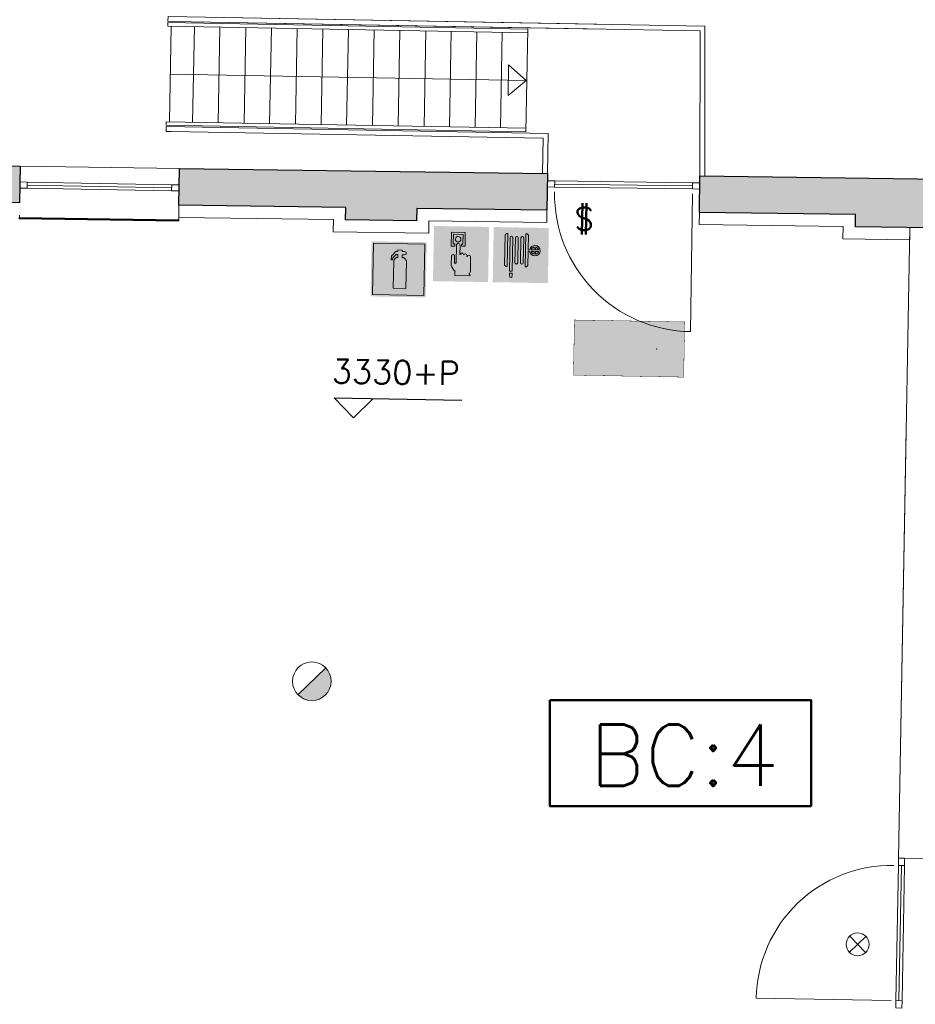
# Model space of a CAD drawing. Header units: millimetres. Extents: x -13022 to 1371524, y -38729 to 632593.
# Tile 163 of 256: x 875141 to 882451, y 10560 to 18595. Entities that reach past the tile are written whole.
import ezdxf

# ---------------------------------------------------------------- set-up
doc = ezdxf.new("R2010")
doc.units = ezdxf.units.MM
doc.header["$LTSCALE"] = 35
doc.set_wipeout_variables(frame=1)
doc.linetypes.add('DASHED', pattern=[200, 100, -100])
for name, color, linetype, lineweight in [('A LIJN 4', 4, 'Continuous', 50), ('A OPMER', 10, 'Continuous', 50), ('Al65----_beveiliging-inst', 92, 'Continuous', 9), ('B6 TEKST', 7, 'Continuous', 25), ('B95 tekst', 7, 'Continuous', 25), ('brandveiligheid voorzieningen', 10, 'Continuous', 9)]:
    doc.layers.add(name, color=color, linetype=linetype, lineweight=lineweight)
for name, color, linetype in [('LAYER102', 1, 'Continuous'), ('LAYER111', 7, 'Continuous'), ('LAYER24', 7, 'Continuous'), ('LAYER28', 7, 'Continuous'), ('LAYER30', 7, 'Continuous'), ('LAYER31', 7, 'Continuous'), ('LAYER49', 7, 'Continuous')]:
    doc.layers.add(name, color=color, linetype=linetype)
doc.styles.add('Algemeen', font='simplex.shx', dxfattribs={"height": 2.5})
doc.styles.add('SIMPLEX', font='SIMPLEX.SHX', dxfattribs={"width": 0.75})
doc.styles.get("Standard").update_dxf_attribs({"font": 'simplex.shx'})
doc.dimstyles.new('~R----C~', dxfattribs={"dimtxt": 162, "dimasz": 180, "dimexe": 0.18, "dimexo": 0.0625, "dimgap": 16.2, "dimtad": 1, "dimdec": 0, "dimzin": 0, "dimdsep": 46, "dimtxsty": 'Standard', "dimcen": 0.09, "dimse1": 1, "dimse2": 1, "dimclrd": 7, "dimadec": 0, "dimazin": 0, "dimtfac": 1, "dimtdec": 4, "dimtmove": 0, "dimatfit": 3, "dimfxl": 1, "dimtolj": 1, "dimtzin": 0, "dimlwd": 13, "dimarcsym": 0})

# ---------------------------------------------------------------- blocks, each defined once
blk = doc.blocks.new('*D118')
at = {"layer": 'Defpoints', "color": 0, "linetype": 'Continuous', "transparency": 16777216}
for p in [(837770.8, 20881.3), (913899.4, 19510.8), (912479.6, 16883.7)]:
    blk.add_point(p, dxfattribs=at)
at = {"layer": 'LAYER102', "color": 7, "linetype": 'Continuous', "lineweight": 13, "transparency": 16777216}
blk.add_line((913854.9, 17038.9), (913896.2, 19330.8), dxfattribs=at)
at = {"layer": 'LAYER102', "color": 7, "linetype": 'Continuous', "transparency": 16777216}
for points in [[(913866.2, 19331.4), (913926.2, 19330.3), (913899.4, 19510.8)], [(913825, 17039.5), (913884.9, 17038.4), (913851.7, 16859)]]:
    blk.add_solid(points, dxfattribs=at)
at = {"layer": 'LAYER102', "color": 0, "linetype": 'Continuous', "transparency": 16777216, "insert": (913778.4, 18186.6), "char_height": 162, "attachment_point": 5, "rotation": 88.96863}
blk.add_mtext('\\A1;2652', dxfattribs=at)
blk = doc.blocks.new('*D123')
at = {"layer": 'Defpoints', "color": 0, "linetype": 'Continuous', "transparency": 16777216}
for p in [(912558.5, 21265.8), (838029.1, 17987.7), (912479.6, 16883.7)]:
    blk.add_point(p, dxfattribs=at)
at = {"layer": 'LAYER102', "color": 7, "linetype": 'Continuous', "lineweight": 13, "transparency": 16777216}
blk.add_line((838292.2, 22602.8), (912378.5, 21269.1), dxfattribs=at)
at = {"layer": 'LAYER102', "color": 7, "linetype": 'Continuous', "transparency": 16777216}
for points in [[(838292.8, 22632.8), (838291.7, 22572.8), (838112.3, 22606.1)], [(912379.1, 21299.1), (912378, 21239.1), (912558.5, 21265.8)]]:
    blk.add_solid(points, dxfattribs=at)
at = {"layer": 'LAYER102', "color": 0, "linetype": 'Continuous', "transparency": 16777216, "insert": (875337.1, 22033.1), "char_height": 162, "attachment_point": 5, "rotation": 358.96863}
blk.add_mtext('\\A1;74458', dxfattribs=at)
blk = doc.blocks.new('Panieksluiting')
at = {"layer": 'brandveiligheid voorzieningen', "lineweight": 0, "style": 'Algemeen'}
blk.add_text('$', height=3.09, dxfattribs=at).set_placement((158.43, -91.61))
blk = doc.blocks.new('Brandmelder')
at = {"layer": 'brandveiligheid voorzieningen'}
blk.add_hatch(color=256, dxfattribs=at).paths.add_polyline_path([(76.62, -89.8, 0.198912), (75.85, -87.94), (72.13, -91.66, 0.668179)])
blk.add_line((72.13, -91.66), (75.85, -87.94), dxfattribs=at)
blk.add_circle((73.99, -89.8), 2.63, dxfattribs=at)
blk = doc.blocks.new('Nevenindicator')
at = {"layer": 'Al65----_beveiliging-inst', "color": 92, "ltscale": 0.7}
for p, q in [((159.19, -81.94), (161.37, -79.75)), ((159.19, -79.75), (161.37, -81.94))]:
    blk.add_line(p, q, dxfattribs=at)
blk.add_circle((160.28, -80.84), 1.55, dxfattribs=at)
blk = doc.blocks.new('Handbrandblusser')
at = {"ltscale": 0.1}
h = blk.add_hatch(color=10, dxfattribs=at)
h.paths.add_polyline_path([(15.59, 7.19), (8.59, 7.19), (8.59, 0.19), (15.59, 0.19)])
h.paths.add_polyline_path([(11.41, 1.1), (13.13, 1.1), (13.13, 4.76), (13.13, 4.79), (13.12, 4.84), (13.11, 4.88), (13.09, 4.95), (13.06, 5), (13.03, 5.06), (12.99, 5.11), (12.95, 5.14), (12.92, 5.17), (12.85, 5.21), (12.8, 5.24), (12.76, 5.26), (12.7, 5.28), (12.64, 5.29), (12.6, 5.29), (12.54, 5.29), (12.54, 5.67), (12.81, 5.67), (13.08, 5.75), (13.08, 6.04), (12.82, 6.12), (12.54, 6.12), (12.54, 6.32), (11.94, 6.32), (11.94, 6.13), (11.75, 6.13), (11.72, 6.12), (11.68, 6.1), (11.64, 6.08), (11.59, 6.04), (11.53, 5.96), (11.44, 5.86), (11.31, 5.71), (11.15, 5.54), (11.13, 5.49), (11.11, 5.46), (11.1, 5.42), (11.09, 5.39), (11.09, 5.35), (11.08, 5.32), (11.08, 5.28), (11.08, 5.25), (11.07, 5.18), (11.07, 5.13), (11.07, 5.07), (11.07, 4.98), (11.24, 4.98), (11.26, 5.23), (11.71, 5.7), (11.94, 5.7), (11.94, 5.31), (11.92, 5.3), (11.89, 5.3), (11.85, 5.3), (11.81, 5.28), (11.76, 5.27), (11.72, 5.25), (11.69, 5.24), (11.66, 5.22), (11.63, 5.2), (11.6, 5.17), (11.58, 5.15), (11.56, 5.13), (11.53, 5.11), (11.51, 5.08), (11.5, 5.06), (11.49, 5.04), (11.47, 5.02), (11.46, 4.99), (11.45, 4.97), (11.44, 4.94), (11.43, 4.91), (11.42, 4.88), (11.41, 4.84), (11.41, 4.8), (11.41, 4.77)], flags=16)
at = {"layer": 'brandveiligheid voorzieningen', "ltscale": 0.1, "true_color": 0xffffff}
blk.add_hatch(color=7, dxfattribs=at).paths.add_polyline_path([(13.13, 4.76), (13.13, 4.79), (13.12, 4.84), (13.11, 4.88), (13.09, 4.95), (13.06, 5), (13.03, 5.06), (12.99, 5.11), (12.95, 5.14), (12.92, 5.17), (12.85, 5.21), (12.8, 5.24), (12.76, 5.26), (12.7, 5.28), (12.64, 5.29), (12.6, 5.29), (12.54, 5.29), (12.54, 5.67), (12.81, 5.67), (13.08, 5.75), (13.08, 6.04), (12.82, 6.12), (12.54, 6.12), (12.54, 6.32), (11.94, 6.32), (11.94, 6.13), (11.75, 6.13), (11.72, 6.12), (11.68, 6.1), (11.64, 6.08), (11.59, 6.04), (11.53, 5.96), (11.44, 5.86), (11.31, 5.71), (11.15, 5.54), (11.13, 5.49), (11.11, 5.46), (11.1, 5.42), (11.09, 5.39), (11.09, 5.35), (11.08, 5.32), (11.08, 5.28), (11.08, 5.25), (11.07, 5.18), (11.07, 5.13), (11.07, 5.07), (11.07, 4.98), (11.24, 4.98), (11.26, 5.23), (11.71, 5.7), (11.94, 5.7), (11.94, 5.31), (11.92, 5.3), (11.89, 5.3), (11.85, 5.3), (11.81, 5.28), (11.76, 5.27), (11.72, 5.25), (11.69, 5.24), (11.66, 5.22), (11.63, 5.2), (11.6, 5.17), (11.58, 5.15), (11.56, 5.13), (11.53, 5.11), (11.51, 5.08), (11.5, 5.06), (11.49, 5.04), (11.47, 5.02), (11.46, 4.99), (11.45, 4.97), (11.44, 4.94), (11.43, 4.91), (11.42, 4.88), (11.41, 4.84), (11.41, 4.8), (11.41, 4.77), (11.41, 1.1), (13.13, 1.1)])
at = {"color": 10, "lineweight": 5, "ltscale": 0.1}
blk.add_lwpolyline([(11.41, 1.1), (11.41, 4.77), (11.41, 4.8), (11.41, 4.84), (11.42, 4.88), (11.43, 4.91), (11.44, 4.94), (11.45, 4.97), (11.46, 4.99), (11.47, 5.02), (11.49, 5.04), (11.5, 5.06), (11.51, 5.08), (11.53, 5.11), (11.56, 5.13), (11.58, 5.15), (11.6, 5.17), (11.63, 5.2), (11.66, 5.22), (11.69, 5.24), (11.72, 5.25), (11.76, 5.27), (11.81, 5.28), (11.85, 5.3), (11.89, 5.3), (11.92, 5.3), (11.94, 5.31), (11.94, 5.7), (11.71, 5.7), (11.26, 5.23), (11.24, 4.98), (11.07, 4.98), (11.07, 5.07), (11.07, 5.13), (11.07, 5.18), (11.08, 5.25), (11.08, 5.28), (11.08, 5.32), (11.09, 5.35), (11.09, 5.39), (11.1, 5.42), (11.11, 5.46), (11.13, 5.49), (11.15, 5.54), (11.31, 5.71), (11.44, 5.86), (11.53, 5.96), (11.59, 6.04), (11.64, 6.08), (11.68, 6.1), (11.72, 6.12), (11.75, 6.13), (11.94, 6.13), (11.94, 6.32), (12.54, 6.32), (12.54, 6.12), (12.82, 6.12), (13.08, 6.04), (13.08, 5.75), (12.81, 5.67), (12.54, 5.67), (12.54, 5.29), (12.6, 5.29), (12.64, 5.29), (12.7, 5.28), (12.76, 5.26), (12.8, 5.24), (12.85, 5.21), (12.92, 5.17), (12.95, 5.14), (12.99, 5.11), (13.03, 5.06), (13.06, 5), (13.09, 4.95), (13.11, 4.88), (13.12, 4.84), (13.13, 4.79), (13.13, 4.76), (13.13, 1.1), (11.41, 1.1)], dxfattribs=at)
at = {"layer": 'Al65----_beveiliging-inst', "color": 7, "true_color": 0xffffff}
blk.add_solid([(8.34, -0.06), (15.84, -0.06), (8.34, 7.44), (15.84, 7.44)], dxfattribs=at)
at = {"layer": 'brandveiligheid voorzieningen', "color": 10, "ltscale": 0.1}
blk.add_lwpolyline([(8.59, 0.19), (15.59, 0.19), (15.59, 7.19), (8.59, 7.19)], close=True, dxfattribs=at)
blk = doc.blocks.new('Brandslanghaspel')
at = {"layer": 'brandveiligheid voorzieningen', "true_color": 0xffffff}
h = blk.add_hatch(color=7, dxfattribs=at)
h.paths.add_polyline_path([(-1.8131, 2.183), (-1.9809, 2.183), (-2.1753, 2.364), (-2.1753, 6.484), (-1.9926, 6.664), (-1.8131, 6.664)])
edge = h.paths.add_edge_path()
edge.add_arc((0.1717, 6.0972), 0.1929, 92.01096, 177.98904)
edge.add_line((-0.0211, 6.104), (-0.0214, 6.104))
edge.add_line((-0.0214, 6.104), (-0.0214, 2.702))
edge.add_line((-0.0214, 2.702), (-0.0211, 2.702))
edge.add_arc((0.1723, 2.7114), 0.1936, 182.797634, 267.821774)
edge.add_arc((0.1573, 2.7114), 0.1935, 272.254329, 357.218746)
edge.add_line((0.3506, 2.702), (0.3515, 2.702))
edge.add_line((0.3515, 2.702), (0.3515, 6.104))
edge.add_line((0.3515, 6.104), (0.3506, 6.104))
edge.add_arc((0.1577, 6.0971), 0.193, 2.044103, 87.86341)
edge = h.paths.add_edge_path()
edge.add_arc((-0.5787, 6.0971), 0.1931, 92.060571, 177.939429)
edge.add_line((-0.7716, 6.104), (-0.772, 6.104))
edge.add_line((-0.772, 6.104), (-0.772, 2.702))
edge.add_line((-0.772, 2.702), (-0.7716, 2.702))
edge.add_arc((-0.5779, 2.7118), 0.194, 182.897198, 267.72221)
edge.add_arc((-0.5933, 2.7119), 0.194, 272.272353, 357.077445)
edge.add_line((-0.3995, 2.702), (-0.3992, 2.702))
edge.add_line((-0.3992, 2.702), (-0.3992, 6.104))
edge.add_line((-0.3992, 6.104), (-0.3995, 6.104))
edge.add_arc((-0.5926, 6.0969), 0.1933, 2.115671, 87.915125)
edge = h.paths.add_edge_path()
edge.add_arc((-1.2963, 6.0968), 0.1933, 91.999029, 177.877887)
edge.add_line((-1.4894, 6.104), (-1.4894, 1.535))
edge.add_line((-1.4894, 1.535), (-1.1166, 1.535))
edge.add_line((-1.1166, 1.535), (-1.1166, 6.104))
edge.add_line((-1.1166, 6.104), (-1.1173, 6.104))
edge.add_arc((-1.3103, 6.097), 0.1931, 2.063956, 87.843556)
h.paths.add_polyline_path([(-1.1151, 1.102), (-1.1833, 0.701), (-1.4224, 0.701), (-1.4903, 1.105), (-1.4903, 1.263), (-1.1151, 1.263)])
edge = h.paths.add_edge_path()
edge.add_line((1.0007, 4.4891), (1.0007, 6.484))
edge.add_line((1.0007, 6.484), (0.8176, 6.664))
edge.add_line((0.8176, 6.664), (0.6385, 6.664))
edge.add_line((0.6385, 6.664), (0.6385, 2.183))
edge.add_line((0.6385, 2.183), (0.8062, 2.183))
edge.add_line((0.8062, 2.183), (1.0007, 2.364))
edge.add_line((1.0007, 2.364), (1.0007, 4.285))
edge.add_line((1.0007, 4.285), (1.2228, 4.285))
edge.add_arc((1.8866, 4.3396), 0.666, 184.705084, 271.930478)
edge.add_arc((1.8807, 4.4237), 0.7502, 272.163802, 357.883832)
edge.add_arc((1.8818, 4.3683), 0.7492, 2.116162, 87.915616)
edge.add_arc((1.9315, 4.3762), 0.7412, 91.743139, 171.242832)
edge.add_arc((1.0182, -221.511), 226, 89.954163, 90.004437)
edge = h.paths.add_edge_path(flags=16)
edge.add_line((1.8026, 4.285), (1.8026, 3.9))
edge.add_arc((1.921, 4.4072), 0.5208, 193.569519, 256.860438, ccw=False)
edge.add_line((1.4147, 4.285), (1.8026, 4.285))
edge = h.paths.add_edge_path(flags=16)
edge.add_line((1.8026, 4.891), (1.8026, 4.489))
edge.add_line((1.8026, 4.489), (1.4112, 4.489))
edge.add_arc((1.9212, 4.384), 0.5207, 103.167599, 168.363278, ccw=False)
edge = h.paths.add_edge_path(flags=16)
edge.add_arc((1.8987, 4.3853), 0.5189, 11.524706, 78.048247)
edge.add_line((2.0062, 4.893), (2.0062, 4.489))
edge.add_line((2.0062, 4.489), (2.4072, 4.489))
edge = h.paths.add_edge_path(flags=16)
edge.add_arc((1.8971, 4.4077), 0.5212, 282.079218, 346.387144)
edge.add_line((2.4037, 4.285), (2.0062, 4.285))
edge.add_line((2.0062, 4.285), (2.0062, 3.898))
at = {"layer": 'Al65----_beveiliging-inst', "color": 7, "true_color": 0xffffff}
blk.add_solid([(-3.75, 0), (3.75, 0), (-3.75, 7.5), (3.75, 7.5)], dxfattribs=at)
blk.add_solid([(-3.75, 0), (3.75, 0), (-3.75, 7.5), (3.75, 7.5)], dxfattribs=at)
at = {"layer": 'Al65----_beveiliging-inst', "color": 10}
blk.add_solid([(-3.5, 0.25), (3.5, 0.25), (-3.5, 7.25), (3.5, 7.25)], dxfattribs=at)
at = {"layer": 'brandveiligheid voorzieningen', "color": 7, "true_color": 0xffffff}
for points in [[(-2.1753, 6.484), (-1.9926, 6.664)], [(-2.1753, 2.364), (-2.1753, 6.484)], [(-1.9926, 6.664), (-1.8131, 6.664)], [(-1.8131, 6.664), (-1.8131, 2.183)], [(-1.4894, 6.104), (-1.4894, 1.535)], [(-1.1166, 6.104), (-1.1173, 6.104)], [(-1.1166, 1.535), (-1.1166, 6.104)], [(-0.7716, 6.104), (-0.772, 6.104)], [(-0.772, 6.104), (-0.772, 2.702)], [(-0.3992, 6.104), (-0.3995, 6.104)], [(-0.3992, 2.702), (-0.3992, 6.104)], [(-0.0211, 6.104), (-0.0214, 6.104)], [(-0.0214, 6.104), (-0.0214, 2.702)], [(0.3515, 6.104), (0.3506, 6.104)], [(0.3515, 2.702), (0.3515, 6.104)], [(0.8176, 6.664), (0.6385, 6.664)], [(0.6385, 6.664), (0.6385, 2.183)], [(1.0007, 6.484), (0.8176, 6.664)], [(1.0007, 4.4891), (1.0007, 6.484)], [(1.0007, 2.364), (1.0007, 4.285)], [(1.0007, 4.285), (1.2228, 4.285)], [(1.8026, 4.489), (1.4112, 4.489)], [(1.4147, 4.285), (1.8026, 4.285)], [(1.8026, 4.891), (1.8026, 4.489)], [(1.8026, 4.285), (1.8026, 3.9)], [(2.0062, 4.489), (2.0062, 4.893)], [(2.4072, 4.489), (2.0062, 4.489)], [(2.0062, 3.898), (2.0062, 4.285)], [(2.0062, 4.285), (2.4037, 4.285)], [(-0.772, 2.702), (-0.7716, 2.702)], [(-0.3995, 2.702), (-0.3992, 2.702)], [(-0.0214, 2.702), (-0.0211, 2.702)], [(0.3506, 2.702), (0.3515, 2.702)], [(-1.9809, 2.183), (-2.1753, 2.364)], [(-1.8131, 2.183), (-1.9809, 2.183)], [(-1.4894, 1.535), (-1.1166, 1.535)], [(0.6385, 2.183), (0.8062, 2.183)], [(0.8062, 2.183), (1.0007, 2.364)], [(-1.4903, 1.105), (-1.4903, 1.263)], [(-1.4903, 1.263), (-1.1151, 1.263)], [(-1.4224, 0.701), (-1.4903, 1.105)], [(-1.1833, 0.701), (-1.4224, 0.701)], [(-1.1151, 1.102), (-1.1833, 0.701)], [(-1.1151, 1.263), (-1.1151, 1.102)]]:
    blk.add_lwpolyline(points, dxfattribs=at)
for points in [[(-1.303, 6.29, 0.3933), (-1.4894, 6.104)], [(-1.1173, 6.104, 0.3928), (-1.303, 6.29)], [(-0.5856, 6.29, 0.3933), (-0.7716, 6.104)], [(-0.3995, 6.104, 0.3929), (-0.5856, 6.29)], [(0.1649, 6.29, 0.3938), (-0.0211, 6.104)], [(0.3506, 6.104, 0.393), (0.1649, 6.29)], [(1.199, 4.489, 0.00021936), (1.0007, 4.4891)], [(1.909, 5.117, 0.3615), (1.199, 4.489)], [(1.2228, 4.285, 0.4001), (1.909, 3.674)], [(1.4112, 4.489, -0.2924), (1.8026, 4.891)], [(1.8026, 3.9, -0.2834), (1.4147, 4.285)], [(2.6304, 4.396, 0.3929), (1.909, 5.117)], [(1.909, 3.674, 0.3925), (2.6304, 4.396)], [(2.0062, 4.893, -0.2987), (2.4072, 4.489)], [(2.4037, 4.285, -0.2882), (2.0062, 3.898)], [(-0.7716, 2.702, 0.388), (-0.5856, 2.518)], [(-0.5856, 2.518, 0.3879), (-0.3995, 2.702)], [(-0.0211, 2.702, 0.389), (0.1649, 2.518)], [(0.1649, 2.518, 0.3887), (0.3506, 2.702)]]:
    blk.add_lwpolyline(points, format="xyb", dxfattribs=at)
blk.add_point((0, 3.75), dxfattribs=at)
blk = doc.blocks.new('Handbrandmelder')
at = {"layer": 'brandveiligheid voorzieningen', "true_color": 0xffffff}
h = blk.add_hatch(color=7, dxfattribs=at)
h.paths.add_polyline_path([(-1.3623, 6.704), (-1.3623, 4.818), (-0.8616, 4.818), (-0.8616, 5.105), (-1.0867, 5.105), (-1.0867, 6.416), (0.2412, 6.416), (0.2412, 5.105), (0.0423, 5.105), (0.0423, 4.818), (0.5292, 4.818), (0.5292, 6.704)])
edge = h.paths.add_edge_path()
edge.add_line((-0.7744, 0.795), (1.2172, 0.795))
edge.add_arc((1.1848, 0.9151), 0.1244, 285.097845, 344.573813)
edge.add_arc((1.1955, 0.8747), 0.1095, 3.814851, 78.556999)
edge.add_arc((1.2155, 1.0811), 0.0991, 186.406081, 271.011898, ccw=False)
edge.add_arc((0.8951, 1.4295), 0.4225, 301.679206, 358.707701)
edge.add_line((1.3175, 1.42), (1.3175, 3.356))
edge.add_arc((1.0815, 3.3696), 0.2364, 356.700991, 450.505791)
edge.add_arc((1.0751, 3.3423), 0.2637, 89.061593, 168.70314)
edge.add_line((0.8165, 3.394), (0.8165, 3.518))
edge.add_arc((0.5556, 3.5071), 0.2611, 2.39047, 87.792584)
edge.add_arc((0.5705, 3.5064), 0.2616, 91.041001, 151.564737)
edge.add_line((0.3404, 3.631), (0.3404, 3.643))
edge.add_arc((0.0798, 3.6324), 0.2608, 2.337798, 87.799547)
edge.add_arc((0.0991, 3.6332), 0.26, 92.052962, 177.832561)
edge.add_line((-0.1607, 3.643), (-0.1607, 4.967))
edge.add_arc((-0.411, 4.968), 0.2503, 359.76141, 447.144807)
edge.add_arc((-0.3888, 4.9577), 0.2605, 92.124608, 177.943914)
edge.add_line((-0.6492, 4.967), (-0.6492, 2.557))
edge.add_arc((-0.7221, 2.5577), 0.0729, 299.050174, 359.424387, ccw=False)
edge.add_line((-0.6867, 2.494), (-0.7618, 2.457))
edge.add_line((-0.7618, 2.457), (-0.7868, 2.457))
edge.add_line((-0.7868, 2.457), (-0.8745, 2.569))
edge.add_line((-0.8745, 2.569), (-0.8745, 3.419))
edge.add_arc((-1.0861, 3.4433), 0.213, 353.435435, 446.970057)
edge.add_arc((-1.078, 3.4209), 0.2351, 89.220046, 180.466534)
edge.add_line((-1.3131, 3.419), (-1.3131, 2.282))
edge.add_line((-1.3131, 2.282), (-1.3131, 2.219))
edge.add_arc((0.9801, 3.0528), 2.4401, 199.980806, 224.025181)
edge.add_arc((-28.5646, 4.7292), 27.994, 352.668719, 353.081248, ccw=False)
edge.add_arc((-0.073, 1.0253), 0.7382, 169.723152, 198.178085)
edge = h.paths.add_edge_path(flags=17)
edge.add_arc((-0.4353, 5.7799), 0.3921, 271.833261, 357.970029)
edge.add_arc((-0.4345, 5.7425), 0.3917, 3.443844, 88.288775)
edge.add_arc((-0.4184, 5.7498), 0.3842, 90.654144, 177.583048)
edge.add_arc((-0.4087, 5.7816), 0.3939, 182.273303, 267.953611)
at = {"layer": 'Al65----_beveiliging-inst', "color": 7, "true_color": 0xffffff}
blk.add_solid([(-3.75, 0), (3.75, 0), (-3.75, 7.5), (3.75, 7.5)], dxfattribs=at)
at = {"layer": 'Al65----_beveiliging-inst', "color": 10}
blk.add_solid([(-3.5, 0.25), (3.5, 0.25), (-3.5, 7.25), (3.5, 7.25)], dxfattribs=at)
at = {"layer": 'brandveiligheid voorzieningen', "color": 7, "true_color": 0xffffff}
for points in [[(-1.3623, 6.704), (-1.3623, 4.818)], [(0.5292, 6.704), (-1.3623, 6.704)], [(0.5292, 4.818), (0.5292, 6.704)], [(-1.0867, 5.105), (-1.0867, 6.416)], [(-1.0867, 6.416), (0.2412, 6.416)], [(0.2412, 6.416), (0.2412, 5.105)], [(-1.3623, 4.818), (-0.8616, 4.818)], [(-0.8616, 5.105), (-1.0867, 5.105)], [(-0.8616, 4.818), (-0.8616, 5.105)], [(-0.6492, 4.967), (-0.6492, 2.557)], [(-0.1607, 3.643), (-0.1607, 4.967)], [(0.2412, 5.105), (0.0423, 5.105)], [(0.0423, 5.105), (0.0423, 4.818)], [(0.0423, 4.818), (0.5292, 4.818)], [(-1.3131, 3.419), (-1.3131, 2.282)], [(-0.8745, 2.569), (-0.8745, 3.419)], [(0.3404, 3.631), (0.3404, 3.643)], [(0.8165, 3.394), (0.8165, 3.518)], [(1.3175, 1.42), (1.3175, 3.356)], [(-1.3131, 2.282), (-1.3131, 2.219)], [(-0.7868, 2.457), (-0.8745, 2.569)], [(-0.7618, 2.457), (-0.7868, 2.457)], [(-0.6867, 2.494), (-0.7618, 2.457)], [(-0.7744, 0.795), (1.2172, 0.795)]]:
    blk.add_lwpolyline(points, dxfattribs=at)
for points in [[(-0.8023, 5.766, -0.3986), (-0.4228, 6.134)], [(-0.4228, 5.388, -0.3923), (-0.8023, 5.766)], [(-0.4228, 6.134, -0.3881), (-0.0435, 5.766)], [(-0.0435, 5.766, -0.3946), (-0.4228, 5.388)], [(-0.3985, 5.218, 0.393), (-0.6492, 4.967)], [(-0.1607, 4.967, 0.4009), (-0.3985, 5.218)], [(-1.0748, 3.656, 0.4206), (-1.3131, 3.419)], [(-0.8745, 3.419, 0.4324), (-1.0748, 3.656)], [(0.0898, 3.893, 0.3928), (-0.1607, 3.643)], [(0.3404, 3.643, 0.3912), (0.0898, 3.893)], [(0.5657, 3.768, 0.2704), (0.3404, 3.631)], [(0.8165, 3.518, 0.3909), (0.5657, 3.768)], [(1.0794, 3.606, 0.3622), (0.8165, 3.394)], [(1.3175, 3.356, 0.4338), (1.0794, 3.606)], [(-1.3131, 2.219, 0.1053), (-0.7744, 1.357)], [(-0.7744, 1.357, -0.0018), (-0.7994, 1.157)], [(-0.6492, 2.557, -0.2697), (-0.6867, 2.494)], [(1.117, 1.07, 0.2541), (1.3175, 1.42)], [(-0.7994, 1.157, 0.1248), (-0.7744, 0.795)], [(1.2172, 0.982, -0.3869), (1.117, 1.07)], [(1.3047, 0.882, 0.3382), (1.2172, 0.982)], [(1.2172, 0.795, 0.2655), (1.3047, 0.882)]]:
    blk.add_lwpolyline(points, format="xyb", dxfattribs=at)
blk.add_point((0, 3.75), dxfattribs=at)
blk = doc.blocks.new('Vluchtrichting rechtdoor of naar beneden')
at = {"layer": 'Al65----_beveiliging-inst', "linetype": 'Continuous', "true_color": 0xffffff}
h = blk.add_hatch(color=7, dxfattribs=at)
edge = h.paths.add_edge_path()
edge.add_arc((-2.1449, 5.962), 0.7575, 92.128042, 178.185477)
edge.add_arc((-2.1628, 5.9872), 0.7392, 180.090101, 191.562583)
edge.add_line((-2.887, 5.839), (-4.652, 5.839))
edge.add_line((-4.652, 5.839), (-5.698, 4.787))
edge.add_line((-5.698, 4.787), (-5.285, 4.372))
edge.add_line((-5.285, 4.372), (-4.41, 5.253))
edge.add_line((-4.41, 5.253), (-3.544, 5.253))
edge.add_line((-3.544, 5.253), (-5.527, 3.346))
edge.add_line((-5.527, 3.346), (-6.694, 3.346))
edge.add_line((-6.694, 3.346), (-6.694, 2.613))
edge.add_line((-6.694, 2.613), (-4.496, 2.613))
edge.add_line((-4.496, 2.613), (-4.136, 2.974))
edge.add_line((-4.136, 2.974), (-3.193, 2.026))
edge.add_line((-3.193, 2.026), (-3.193, 0.852))
edge.add_line((-3.193, 0.852), (-2.464, 0.852))
edge.add_line((-2.464, 0.852), (-2.464, 2.33))
edge.add_line((-2.464, 2.33), (-3.621, 3.493))
edge.add_line((-3.621, 3.493), (-3.192, 3.923))
edge.add_line((-3.192, 3.923), (-2.428, 3.154))
edge.add_line((-2.428, 3.154), (-2.033, 3.552))
edge.add_line((-2.033, 3.552), (-2.797, 4.321))
edge.add_line((-2.797, 4.321), (-2.317, 4.803))
edge.add_line((-2.317, 4.803), (-2.317, 5.267))
edge.add_line((-2.317, 5.267), (-2.173, 5.253))
edge.add_arc((-2.2013, 6.0112), 0.7587, 272.13837, 358.096609)
edge.add_arc((-2.2036, 5.9585), 0.7611, 2.072152, 87.692869)
for points in [[(1.1805, 2.889), (1.1805, 5.804), (0.5775, 5.804), (0.5775, 2.889), (-0.571, 2.889), (0.879, 1.421), (2.334, 2.889)], [(3.808, 1.106), (6.433, 1.106), (6.433, 6.344), (3.808, 6.344)]]:
    blk.add_hatch(color=7, dxfattribs=at).paths.add_polyline_path(points)
at = {"layer": 'Al65----_beveiliging-inst', "color": 7, "true_color": 0xffffff, "const_width": 0.05}
blk.add_lwpolyline([(-7.5, 0), (7.5, 0), (7.5, 7.5), (-7.5, 7.5)], close=True, dxfattribs=at)
at = {"layer": 'Al65----_beveiliging-inst', "color": 255}
blk.add_point((3.75, 3.75), dxfattribs=at)
at = {"layer": 'Al65----_beveiliging-inst', "color": 7, "true_color": 0xffffff}
blk.add_solid([(-7.5, 0), (7.5, 0), (-7.5, 7.5), (7.5, 7.5)], dxfattribs=at)
at = {"layer": 'Al65----_beveiliging-inst', "color": 92}
blk.add_solid([(-7.25, 0.25), (7.25, 0.25), (-7.25, 7.25), (7.25, 7.25)], dxfattribs=at)

msp = doc.modelspace()

# ---------------------------------------------------------------- hatches: boundary and pattern name
at = {"layer": 'LAYER111', "linetype": 'Continuous', "lineweight": 5}
msp.add_hatch(color=254, dxfattribs=at).paths.add_polyline_path([(872140.148, 17140.819), (872144.285, 17440.036), (875143.963, 17398.66), (875139.826, 17099.39), (873962.678, 17115.651), (873961.253, 17015.653), (873451.734, 17022.7), (873453.097, 17122.692)], flags=0)

# ---------------------------------------------------------------- linework, layer by layer
at = {"layer": 'A LIJN 4', "ltscale": 0.1}
msp.add_lwpolyline([(879467.764, 13042.169), (881599.925, 13042.169), (881599.925, 12177.177), (879467.764, 12177.177)], close=True, dxfattribs=at)
at = {"layer": 'B95 tekst'}
for p, q in [((877707.173, 15509.655), (878748.888, 15490.902)), ((877707.173, 15509.655), (877864.269, 15346.799)), ((878027.125, 15503.895), (877864.269, 15346.799))]:
    msp.add_line(p, q, dxfattribs=at)
at = {"layer": 'LAYER24', "color": 7, "linetype": 'Continuous', "lineweight": 18}
for points in [[(879287.947, 18488.949), (876350.361, 18541.834), (876350.89, 18571.251), (879288.477, 18518.366)], [(876377.107, 18541.376), (876363.077, 17762.088)], [(876566.388, 18537.945), (876552.359, 17758.657)], [(876774.979, 18534.19), (876760.95, 17754.902)], [(876986.695, 18530.355), (876972.665, 17751.067)], [(877194.911, 18526.63), (877180.882, 17747.342)], [(877406.627, 18522.818), (877392.598, 17743.53)], [(877614.843, 18519.07), (877600.814, 17739.782)], [(877823.434, 18515.315), (877809.405, 17736.027)], [(878035.15, 18511.48), (878021.12, 17732.192)], [(878243.366, 18507.755), (878229.337, 17728.467)], [(878455.082, 18503.943), (878441.053, 17724.655)], [(878663.298, 18500.195), (878649.269, 17720.907)], [(878871.515, 18496.446), (878857.485, 17717.158)], [(879079.731, 18492.698), (879065.702, 17713.41)], [(879288.477, 18518.366), (879273.389, 17680.268)], [(879127.333, 17977.109), (879274.56, 18099.479), (879131.833, 18227.068), (879127.333, 17977.109)], [(879274.56, 18099.479), (876370.968, 18151.751)], [(879273.389, 17680.268), (876335.802, 17733.152), (876336.332, 17762.569), (879273.918, 17709.685)]]:
    msp.add_lwpolyline(points, dxfattribs=at)
at = {"layer": 'LAYER24', "color": 7, "linetype": 'DASHED', "lineweight": 18}
for points in [[(879287.947, 18488.949), (876350.361, 18541.834), (876350.89, 18571.251), (879288.477, 18518.366)], [(876377.107, 18541.376), (876363.077, 17762.088)], [(876566.388, 18537.945), (876552.359, 17758.657)], [(876774.979, 18534.19), (876760.95, 17754.902)], [(876986.695, 18530.355), (876972.665, 17751.067)], [(877194.911, 18526.63), (877180.882, 17747.342)], [(877406.627, 18522.818), (877392.598, 17743.53)], [(877614.843, 18519.07), (877600.814, 17739.782)], [(877823.434, 18515.315), (877809.405, 17736.027)], [(878035.15, 18511.48), (878021.12, 17732.192)], [(878243.366, 18507.755), (878229.337, 17728.467)], [(878455.082, 18503.943), (878441.053, 17724.655)], [(878663.298, 18500.195), (878649.269, 17720.907)], [(878871.515, 18496.446), (878857.485, 17717.158)], [(879079.731, 18492.698), (879065.702, 17713.41)], [(879288.477, 18518.366), (879273.389, 17680.268)], [(879273.389, 17680.268), (876335.802, 17733.152), (876336.332, 17762.569), (879273.918, 17709.685)]]:
    msp.add_lwpolyline(points, dxfattribs=at)
at = {"layer": 'LAYER28', "color": 7, "linetype": 'Continuous', "lineweight": 18}
for points in [[(876351.081, 18581.835), (876351.801, 18621.829), (880734.091, 18542.936), (880733.481, 17321.577)], [(876351.081, 18581.835), (876391.074, 18581.115), (880694.065, 18503.65), (880693.485, 17322.117)], [(876334.902, 17683.16), (876335.622, 17723.154), (879454.492, 17667.006), (879448.603, 17339.887)], [(876334.902, 17683.16), (876374.896, 17682.44), (879414.466, 17627.72), (879409.293, 17340.415)], [(875143.963, 17398.66), (876443.851, 17380.729)]]:
    msp.add_lwpolyline(points, dxfattribs=at)
at = {"layer": 'LAYER28', "color": 7, "linetype": 'DASHED', "lineweight": 18}
for points in [[(876351.081, 18581.835), (876351.801, 18621.829), (880734.091, 18542.936), (880733.481, 17321.577)], [(876351.081, 18581.835), (876391.074, 18581.115), (880694.065, 18503.65), (880693.485, 17322.117)], [(876334.902, 17683.16), (876335.622, 17723.154), (879454.492, 17667.006), (879448.603, 17339.887)], [(876334.902, 17683.16), (876374.896, 17682.44), (879414.466, 17627.72), (879409.293, 17340.415)], [(875143.963, 17398.66), (876443.851, 17380.729)]]:
    msp.add_lwpolyline(points, dxfattribs=at)
at = {"layer": 'LAYER28', "color": 7, "linetype": 'Continuous', "lineweight": 25}
msp.add_lwpolyline([(872140.148, 17140.819), (872144.285, 17440.036), (875143.963, 17398.66), (875139.826, 17099.39), (873962.678, 17115.651), (873961.253, 17015.653), (873451.734, 17022.7), (873453.097, 17122.692)], close=True, dxfattribs=at)
at = {"layer": 'LAYER30', "color": 7, "linetype": 'Continuous', "lineweight": 18}
for points in [[(879447.774, 17279.939), (879507.768, 17279.113), (879507.056, 17229.118), (879447.061, 17229.944)], [(875142.282, 17270.553), (875202.272, 17269.473), (875201.372, 17219.481), (875141.382, 17220.561)], [(876382.019, 17248.242), (876442.009, 17247.162), (876441.109, 17197.17), (876381.119, 17198.25)], [(880632.671, 17263.577), (880692.666, 17262.747), (880691.953, 17212.752), (880631.959, 17213.582)], [(882291.927, 10530.159), (882293.007, 10590.15), (882342.999, 10589.25), (882341.919, 10529.259)]]:
    msp.add_lwpolyline(points, close=True, dxfattribs=at)
for points in [[(879507.768, 17279.113), (880632.671, 17263.577)], [(875201.372, 17219.481), (876381.119, 17198.25)], [(875201.822, 17244.477), (876381.569, 17223.246)], [(875202.272, 17269.473), (876382.019, 17248.242)], [(879507.056, 17229.118), (880631.959, 17213.582)], [(879507.443, 17254.115), (880632.346, 17238.579)], [(882293.007, 10590.15), (882312.852, 11692.494)], [(882318.003, 10589.7), (882337.848, 11692.044)], [(882342.999, 10589.25), (882362.844, 11691.594)]]:
    msp.add_lwpolyline(points, dxfattribs=at)
at = {"layer": 'LAYER31', "color": 7, "linetype": 'Continuous', "lineweight": 18}
for points in [[(880631.442, 17174.46), (880615.941, 16049.557, -0.41421361), (879506.539, 17189.992)], [(882255.201, 10590.83), (881153.129, 10610.67, -0.41421361), (882275.04, 11692.851)]]:
    msp.add_lwpolyline(points, format="xyb", dxfattribs=at)

# ---------------------------------------------------------------- block references
at = {"ltscale": 0.1, "xscale": 59.99999999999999, "yscale": 59.99999999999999, "zscale": 59.99999999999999, "rotation": 358.9686325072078}
msp.add_blockref('Handbrandblusser', (877504.484, 16349.756), dxfattribs=at)
at = {"layer": 'A OPMER', "ltscale": 0.1, "xscale": 59.99999999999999, "yscale": 59.99999999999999, "zscale": 59.99999999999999, "rotation": 358.9686325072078}
msp.add_blockref('Vluchtrichting rechtdoor of naar beneden', (880110.601, 15686.42), dxfattribs=at)
at = {"layer": 'Al65----_beveiliging-inst', "xscale": 59.99999999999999, "yscale": 59.99999999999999, "zscale": 59.99999999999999, "rotation": 358.9686325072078}
for name, p in [('Panieksluiting', (870261.53, 22546.138)), ('Brandmelder', (873183.724, 18662.941)), ('Nevenindicator', (872452.412, 16072.12))]:
    msp.add_blockref(name, p, dxfattribs=at)

# ---------------------------------------------------------------- texts
at = {"layer": 'B6 TEKST', "style": 'SIMPLEX'}
msp.add_text('3330+P', height=192, rotation=358.9686325, dxfattribs=at).set_placement((877686.674, 15631.027))
at = {"layer": 'B95 tekst', "insert": (880564.828, 12842.563), "char_height": 500, "width": 13151.73817, "attachment_point": 2, "style": 'Algemeen'}
msp.add_mtext('BC:4', dxfattribs=at)

# ---------------------------------------------------------------- wipeouts: each hides what was drawn before it
at = {"linetype": 'Continuous'}
for points in [[(879444.453, 17039.929), (879443.09, 16939.937), (878480.861, 16953.236), (878382.233, 17054.609)], [(882406.579, 16898.768), (882405.154, 16798.777), (881860.394, 16806.596), (881962.185, 16905.147)]]:
    msp.add_wipeout(points, dxfattribs=at).dxf.layer = 'LAYER111'

# ---------------------------------------------------------------- next in the draw order: linework, layer by layer
at = {"layer": 'LAYER102', "color": 7, "linetype": 'Continuous', "lineweight": 18}
for points in [[(878382.233, 17054.609), (879444.453, 17039.929)], [(879444.453, 17039.929), (879443.09, 16939.937)], [(879443.09, 16939.937), (878480.861, 16953.236)], [(881962.185, 16905.147), (882406.579, 16898.768)], [(882406.579, 16898.768), (882405.154, 16798.777)], [(882405.154, 16798.777), (881860.394, 16806.596)]]:
    msp.add_lwpolyline(points, dxfattribs=at)
at = {"layer": 'LAYER102', "color": 7, "linetype": 'DASHED', "lineweight": 18}
msp.add_lwpolyline([(879444.453, 17039.929), (879443.09, 16939.937)], dxfattribs=at)

# ---------------------------------------------------------------- next in the draw order: block references
at = {"layer": 'A OPMER', "ltscale": 0.1, "xscale": 59.99999999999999, "yscale": 59.99999999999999, "zscale": 59.99999999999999, "rotation": 358.9686325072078}
msp.add_blockref('Brandslanghaspel', (879226.82, 16448.959), dxfattribs=at)

# ---------------------------------------------------------------- next in the draw order: wipeouts: each hides what was drawn before it
at = {"linetype": 'Continuous'}
for points in [[(878382.233, 17054.609), (878480.861, 16953.236), (878479.499, 16853.244), (878380.87, 16954.614)], [(881962.185, 16905.155), (881860.395, 16806.604), (881862.194, 16906.533), (881963.985, 17005.138)], [(882543.895, 11748.349), (882313.932, 11752.485), (882406.47, 16899.61), (882636.432, 16895.474)]]:
    msp.add_wipeout(points, dxfattribs=at).dxf.layer = 'LAYER111'

# ---------------------------------------------------------------- next in the draw order: linework, layer by layer
at = {"layer": 'LAYER102', "color": 7, "linetype": 'Continuous', "lineweight": 18}
for points in [[(878380.87, 16954.614), (878382.233, 17054.609)], [(881963.985, 17005.138), (881962.185, 16905.155)], [(878480.861, 16953.236), (878479.499, 16853.244)], [(881860.395, 16806.604), (881862.194, 16906.533)]]:
    msp.add_lwpolyline(points, dxfattribs=at)
at = {"layer": 'LAYER102', "color": 7, "linetype": 'DASHED', "lineweight": 18}
for points in [[(878382.233, 17054.609), (879444.453, 17039.929)], [(882406.579, 16898.768), (882405.154, 16798.777)], [(882405.154, 16798.777), (881860.394, 16806.596)]]:
    msp.add_lwpolyline(points, dxfattribs=at)
at = {"layer": 'LAYER102', "color": 7, "linetype": 'Continuous', "lineweight": 18}
msp.add_lwpolyline([(882543.895, 11748.349), (882313.932, 11752.485), (882406.47, 16899.61), (882636.432, 16895.474)], close=True, dxfattribs=at)
at = {"layer": 'LAYER102', "color": 7, "linetype": 'DASHED', "lineweight": 18}
msp.add_lwpolyline([(882543.895, 11748.349), (882313.932, 11752.485), (882406.47, 16899.61), (882636.432, 16895.474)], close=True, dxfattribs=at)
at = {"layer": 'LAYER30', "color": 7, "linetype": 'Continuous', "lineweight": 18}
msp.add_lwpolyline([(882312.852, 11692.494), (882313.932, 11752.485), (882363.924, 11751.585), (882362.844, 11691.594)], close=True, dxfattribs=at)

# ---------------------------------------------------------------- next in the draw order: texts
at = {"layer": 'LAYER102', "color": 7, "linetype": 'Continuous', "lineweight": 0, "char_height": 162, "attachment_point": 7, "rotation": 358.9686325, "line_spacing_factor": 1.333333}
for s, insert in [('\\pi-707.73;{\\fArial|b1|i0|c0|p34;\\H1.2346x;auditorium\\fArial|b0|i0|c0|p34;\\H0.81x;\\P\\pi-1075.3;max. aantal pers. 100\\P\\pi-925.11;bijeenkomstfunctie \\P\\pi-642.1;max pers. 75\\P\\pi-453.52;106,3 m2}', (995229.674, 12428.575)), ('\\pi-341.76;{\\fArial|b1|i0|c0|p34;\\H1.2346x;foyer\\fArial|b0|i0|c0|p34;\\H0.81x;\\P\\pi-1012.4;max. aantal pers. 90\\P\\pi-925.11;bijeenkomstfunctie \\P\\pi-453.52;143,9 m2}', (1017563.026, 12467.675))]:
    msp.add_mtext(s, dxfattribs=dict(at, insert=insert))
for s, insert, width in [('\\pi415.19;{\\fArial|b1|i0|c0|p34;\\H1.2346x;Afsl. vent.}', (854912.419, 16083.804), 2146.38469), ('\\pi386.19;{\\fArial|b1|i0|c0|p34;\\H1.2346x;lift \\P\\pi159.59;mach.\\fArial|b0|i0|c0|p34;\\H0.81x; \\P\\pi209.91;3,2 m2}', (855643.987, 13970.687), 1090.26846)]:
    msp.add_mtext(s, dxfattribs=dict(at, insert=insert, width=width))

# ---------------------------------------------------------------- next in the draw order: wipeouts: each hides what was drawn before it
at = {"linetype": 'Continuous'}
for points in [[(878380.87, 16954.614), (878479.499, 16853.244), (877700.004, 16864.007), (877801.358, 16962.617)], [(881963.985, 17005.135), (881862.193, 16906.529), (880687.983, 16922.745), (880689.345, 17022.737)]]:
    msp.add_wipeout(points, dxfattribs=at).dxf.layer = 'LAYER111'

# ---------------------------------------------------------------- next in the draw order: hatches: boundary and pattern name
at = {"layer": 'LAYER111', "linetype": 'Continuous', "lineweight": 5}
msp.add_hatch(color=254, dxfattribs=at).paths.add_polyline_path([(880689.345, 17022.737), (880693.485, 17322.117), (912479.617, 16883.668), (912343.19, 8288.161), (880541.211, 8808.174), (880544.797, 9028.239), (881757.699, 9008.357), (881759.138, 9088.313), (882659.025, 9073.956), (882657.58, 8993.688), (886207.114, 8935.803), (886208.553, 9015.775), (886808.48, 9006.303), (886807.66, 8926.008), (890393.438, 8867.533), (890394.817, 8947.631), (890995.793, 8937.374), (890994.359, 8857.731), (894692.747, 8797.416), (894694.187, 8877.403), (895294.108, 8867.619), (895293.293, 8787.621), (898992.182, 8727.297), (898993.622, 8807.284), (899593.543, 8797.5), (899593.165, 8717.509), (903291.616, 8657.194), (903293.056, 8737.181), (903892.978, 8727.397), (903891.663, 8647.407), (907591.051, 8587.075), (907592.491, 8667.062), (908192.412, 8657.278), (908191.097, 8577.288), (912126.743, 8511.796), (912258.798, 16586.688), (908337.076, 16640.881), (908335.276, 16540.897), (907735.39, 16549.181), (907736.753, 16649.173), (904037.073, 16700.267), (904035.711, 16600.275), (903435.763, 16608.567), (903437.125, 16708.551), (899737.508, 16759.652), (899736.16, 16660.465), (899136.198, 16667.945), (899137.56, 16767.936), (895438.318, 16819.038), (895436.518, 16719.046), (894836.57, 16727.331), (894837.995, 16827.329), (891138.315, 16878.423), (891136.953, 16778.432), (890537.005, 16786.716), (890537.68, 16886.72), (886952.24, 16936.242), (886950.563, 16836.1), (886350.117, 16844.55), (886351.167, 16944.539), (882802.785, 16993.441), (882800.979, 16893.113), (881962.185, 16905.151), (881963.985, 17005.135)], flags=0)

# ---------------------------------------------------------------- next in the draw order: linework, layer by layer
at = {"layer": 'LAYER102', "color": 7, "linetype": 'DASHED', "lineweight": 18}
for points in [[(878380.87, 16954.614), (878382.233, 17054.609)], [(880687.983, 16922.745), (880689.345, 17022.737)], [(880689.345, 17022.737), (881963.985, 17005.135)], [(881963.985, 17005.138), (881962.185, 16905.155)], [(878480.861, 16953.236), (878479.499, 16853.244)], [(879443.09, 16939.937), (878480.861, 16953.236)], [(881862.193, 16906.529), (880687.983, 16922.745)], [(881860.395, 16806.604), (881862.194, 16906.533)], [(881962.185, 16905.147), (882406.579, 16898.768)]]:
    msp.add_lwpolyline(points, dxfattribs=at)
at = {"layer": 'LAYER102', "color": 7, "linetype": 'Continuous', "lineweight": 18}
for points in [[(877801.358, 16962.617), (878380.87, 16954.614)], [(880687.983, 16922.745), (880689.345, 17022.737)], [(880689.345, 17022.737), (881963.985, 17005.135)], [(881862.193, 16906.529), (880687.983, 16922.745)], [(878479.499, 16853.244), (877700.004, 16864.007)]]:
    msp.add_lwpolyline(points, dxfattribs=at)
at = {"layer": 'LAYER28', "color": 7, "linetype": 'Continuous', "lineweight": 25}
msp.add_lwpolyline([(894837.995, 16827.329), (891138.315, 16878.423), (891136.953, 16778.432), (890537.005, 16786.716), (890537.68, 16886.72), (886952.24, 16936.242), (886950.563, 16836.1), (886350.117, 16844.55), (886351.167, 16944.539), (882802.785, 16993.441), (882800.979, 16893.113), (881962.185, 16905.151), (881963.985, 17005.135), (880689.345, 17022.737), (880693.485, 17322.117), (912479.617, 16883.668)], dxfattribs=at)

# ---------------------------------------------------------------- next in the draw order: block references
at = {"layer": 'Al65----_beveiliging-inst', "xscale": 59.99999999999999, "yscale": 59.99999999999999, "zscale": 59.99999999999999, "rotation": 358.9686325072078}
msp.add_blockref('Handbrandmelder', (878739.066, 16457.74), dxfattribs=at)

# ---------------------------------------------------------------- next in the draw order: wipeouts: each hides what was drawn before it
at = {"linetype": 'Continuous'}
msp.add_wipeout([(877801.358, 16962.617), (877700.004, 16864.007), (877701.366, 16964.003), (877802.72, 17062.612)], dxfattribs=at).dxf.layer = 'LAYER111'

# ---------------------------------------------------------------- next in the draw order: linework, layer by layer
at = {"layer": 'LAYER102', "color": 7, "linetype": 'Continuous', "lineweight": 18}
for points in [[(877802.72, 17062.612), (877801.358, 16962.617)], [(877700.004, 16864.007), (877701.366, 16964.003)]]:
    msp.add_lwpolyline(points, dxfattribs=at)
at = {"layer": 'LAYER102', "color": 7, "linetype": 'DASHED', "lineweight": 18}
msp.add_lwpolyline([(878479.499, 16853.244), (877700.004, 16864.007)], dxfattribs=at)

# ---------------------------------------------------------------- next in the draw order: wipeouts: each hides what was drawn before it
at = {"linetype": 'Continuous'}
msp.add_wipeout([(877802.72, 17062.608), (877701.366, 16963.999), (876438.351, 16981.446), (876439.713, 17081.438)], dxfattribs=at).dxf.layer = 'LAYER111'

# ---------------------------------------------------------------- next in the draw order: hatches: boundary and pattern name
at = {"layer": 'LAYER111', "linetype": 'Continuous', "lineweight": 5}
msp.add_hatch(color=254, dxfattribs=at).paths.add_polyline_path([(876439.713, 17081.442), (876443.851, 17380.729), (879448.603, 17339.887), (879444.453, 17039.929), (878382.233, 17054.606), (878380.87, 16954.614), (877801.358, 16962.617), (877802.72, 17062.608)], flags=0)

# ---------------------------------------------------------------- next in the draw order: linework, layer by layer
at = {"layer": 'LAYER102', "color": 7, "linetype": 'Continuous', "lineweight": 18}
for points in [[(876438.351, 16981.446), (876439.713, 17081.438)], [(876439.713, 17081.438), (877802.72, 17062.608)], [(877701.366, 16963.999), (876438.351, 16981.446)]]:
    msp.add_lwpolyline(points, dxfattribs=at)
at = {"layer": 'LAYER102', "color": 7, "linetype": 'DASHED', "lineweight": 18}
for points in [[(876439.713, 17081.438), (877802.72, 17062.608)], [(877802.72, 17062.612), (877801.358, 16962.617)], [(877700.004, 16864.007), (877701.366, 16964.003)], [(877801.358, 16962.617), (878380.87, 16954.614)]]:
    msp.add_lwpolyline(points, dxfattribs=at)
at = {"layer": 'LAYER28', "color": 7, "linetype": 'Continuous', "lineweight": 25}
msp.add_lwpolyline([(876439.713, 17081.442), (876443.851, 17380.729), (879448.603, 17339.887), (879444.453, 17039.929), (878382.233, 17054.606), (878380.87, 16954.614), (877801.358, 16962.617), (877802.72, 17062.608)], close=True, dxfattribs=at)
at = {"layer": 'LAYER28', "color": 7, "linetype": 'Continuous', "lineweight": 18}
msp.add_lwpolyline([(876438.351, 16981.45), (876437.363, 16950.869), (875137.486, 16969.411), (875138.463, 16999.398)], dxfattribs=at)

# ---------------------------------------------------------------- next in the draw order: wipeouts: each hides what was drawn before it
at = {"linetype": 'Continuous'}
msp.add_wipeout([(875137.486, 16969.411), (875137.639, 16981.41), (876437.516, 16962.869), (876437.363, 16950.869)], dxfattribs=at).dxf.layer = 'LAYER111'

# ---------------------------------------------------------------- next in the draw order: linework, layer by layer
at = {"layer": 'LAYER102', "color": 7, "linetype": 'DASHED', "lineweight": 18}
for points in [[(876438.351, 16981.446), (876439.713, 17081.438)], [(877701.366, 16963.999), (876438.351, 16981.446)]]:
    msp.add_lwpolyline(points, dxfattribs=at)
at = {"layer": 'LAYER28', "color": 7, "linetype": 'DASHED', "lineweight": 18}
msp.add_lwpolyline([(876438.351, 16981.45), (876437.363, 16950.869), (875137.486, 16969.411), (875138.463, 16999.398)], dxfattribs=at)
at = {"layer": 'LAYER49', "color": 7, "linetype": 'Continuous', "lineweight": 25}
for points in [[(876437.363, 16950.869), (875137.486, 16969.411)], [(875137.639, 16981.41), (876437.516, 16962.869)], [(876437.516, 16962.869), (876437.363, 16950.869)]]:
    msp.add_lwpolyline(points, dxfattribs=at)

# ---------------------------------------------------------------- next in the draw order: dimensions: what is measured, and where the dimension line sits
at = {"layer": 'LAYER102', "color": 7, "linetype": 'Continuous'}
for base, p1, p2, angle, picture, middle in [((912558.508, 21265.825), (838029.116, 17987.737), (912479.617, 16883.668), 358.9686325, '*D123', (875337.133, 22033.126)), ((913899.448, 19510.818), (912479.617, 16883.668), (837770.784, 20881.34), 88.9686325, '*D118', (913778.393, 18186.642))]:
    dim = msp.add_linear_dim(base=base, p1=p1, p2=p2, angle=angle, dimstyle='~R----C~', dxfattribs=at)
    dim.commit()
    dim.dimension.update_dxf_attribs({"geometry": picture, "text_midpoint": middle})

doc.saveas('drawing.dxf')
